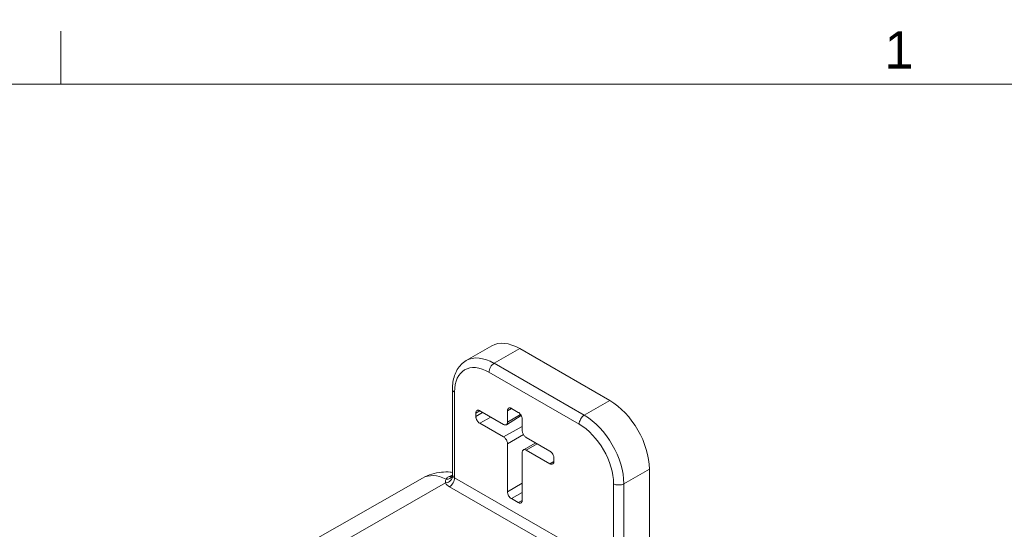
# Model space of a CAD drawing. Header units: inches. Extents: x 0 to 110, y 2 to 70.
# Tile 128 of 129: x 96.34 to 104.52, y 64.55 to 68.79. Entities that reach past the tile are written whole.
import ezdxf

# ---------------------------------------------------------------- set-up
doc = ezdxf.new("R2010")
doc.units = ezdxf.units.IN
doc.header["$LTSCALE"] = 3.25
doc.header["$MEASUREMENT"] = 0
for name, color, linetype, lineweight in [('Border (ANSI)', 7, 'Continuous', 9), ('Visible (ANSI)', 7, 'Continuous', 18), ('Visible Narrow (ANSI)', 7, 'Continuous', 5)]:
    doc.layers.add(name, color=color, linetype=linetype, lineweight=lineweight)
doc.styles.add('Note Text (ANSI)', font='arial.ttf')

# ---------------------------------------------------------------- blocks, each defined once
blk = doc.blocks.new('Borders Default Border')
at = {"layer": 'Border (ANSI)'}
blk.add_line((29.75, 21), (29.75, 21.135), dxfattribs=at)
at = {"layer": 'Border (ANSI)', "flags": 128}
blk.add_lwpolyline([(0.5, 1), (0.5, 21), (33.5, 21), (33.5, 1), (0.5, 1)], dxfattribs=at)
at = {"layer": 'Border (ANSI)', "insert": (31.8532, 21.04), "char_height": 0.095, "attachment_point": 7, "style": 'Note Text (ANSI)'}
blk.add_mtext('1', dxfattribs=at)

msp = doc.modelspace()

# ---------------------------------------------------------------- linework, layer by layer
at = {"layer": 'Visible (ANSI)'}
for p, q in [((100.2632, 66.0777), (100.0509, 65.9554)), ((100.4949, 66.0549), (101.2434, 65.6239)), ((99.9366, 65.7176), (99.9366, 65.0063)), ((100.4264, 65.5585), (100.4835, 65.5256)), ((100.131, 65.4918), (100.131, 65.5199)), ((100.1638, 65.5389), (100.3608, 65.4255)), ((100.5083, 65.4984), (100.3842, 65.4234)), ((100.3936, 65.4445), (100.3936, 65.5394)), ((100.5163, 65.4688), (100.5163, 65.3738)), ((100.3608, 65.3215), (100.1638, 65.435)), ((100.5492, 65.317), (100.7462, 65.2036)), ((100.3936, 64.8661), (100.3936, 65.2647)), ((100.5263, 65.2155), (100.6283, 65.2714)), ((100.5163, 65.194), (100.5163, 64.7954)), ((100.7462, 65.0996), (100.5492, 65.2131)), ((100.779, 65.1467), (100.779, 65.1187)), ((101.5717, 65.0552), (101.5717, 64.187)), ((99.6882, 64.9798), (97.9661, 64.0003)), ((100.4835, 64.7764), (100.4264, 64.8093))]:
    msp.add_line(p, q, dxfattribs=at)
for centre, major_axis, ratio, start_param, end_param in [((100.4949, 65.6753), (-0.2317, 0.4023), 0.578093, 5.499721, 6.283185), ((101.2434, 65.2443), (0.2317, -0.4023), 0.578093, 0.787332, 2.358128), ((99.8805, 65.0233), (0.0539, -0.0272), 0.815475, 6.283172, 6.283211)]:
    msp.add_ellipse(centre, major_axis=major_axis, ratio=ratio, start_param=start_param, end_param=end_param, dxfattribs=at)
for points, knots in [([(100.0509, 65.9554), (100.0356, 65.9466), (100.0214, 65.9356), (99.9964, 65.9103), (99.9855, 65.8961), (99.9672, 65.8651), (99.9597, 65.8485), (99.948, 65.8135), (99.9437, 65.7952), (99.938, 65.7572), (99.9366, 65.7376), (99.9366, 65.7176)], [3.9250571, 3.9250571, 3.9250571, 3.9250571, 4.0825235, 4.0825235, 4.2399899, 4.2399899, 4.3974562, 4.3974562, 4.5549226, 4.5549226, 4.712389, 4.712389, 4.712389, 4.712389]), ([(100.3936, 65.5394), (100.3936, 65.5421), (100.3939, 65.5446), (100.3948, 65.5492), (100.3956, 65.5513), (100.3981, 65.5565), (100.4004, 65.5591), (100.4061, 65.5624), (100.4095, 65.5631), (100.4152, 65.5627), (100.4174, 65.5623), (100.4219, 65.5608), (100.4242, 65.5598), (100.4264, 65.5585)], [0.000001, 0.000001, 0.000001, 0.000001, 0.0264935, 0.0264935, 0.0529973, 0.0529973, 0.0996661, 0.0996661, 0.1463348, 0.1463348, 0.1728385, 0.1728385, 0.1993307, 0.1993307, 0.1993307, 0.1993307]), ([(100.131, 65.5199), (100.131, 65.5225), (100.1312, 65.525), (100.1322, 65.5296), (100.1329, 65.5317), (100.1355, 65.5369), (100.1378, 65.5395), (100.1434, 65.5428), (100.1468, 65.5435), (100.1526, 65.5431), (100.1548, 65.5427), (100.1592, 65.5412), (100.1615, 65.5402), (100.1638, 65.5389)], [0.000001, 0.000001, 0.000001, 0.000001, 0.0264935, 0.0264935, 0.0529973, 0.0529973, 0.0996661, 0.0996661, 0.1463348, 0.1463348, 0.1728385, 0.1728385, 0.1993307, 0.1993307, 0.1993307, 0.1993307]), ([(100.1638, 65.435), (100.1615, 65.4363), (100.1592, 65.4379), (100.1548, 65.4416), (100.1526, 65.4437), (100.1468, 65.4499), (100.1434, 65.4545), (100.1378, 65.4644), (100.1355, 65.4696), (100.1329, 65.4778), (100.1322, 65.4807), (100.1312, 65.4864), (100.131, 65.4892), (100.131, 65.4918)], [0.000001, 0.000001, 0.000001, 0.000001, 0.0264935, 0.0264935, 0.0529973, 0.0529973, 0.0996661, 0.0996661, 0.1463348, 0.1463348, 0.1728385, 0.1728385, 0.1993307, 0.1993307, 0.1993307, 0.1993307]), ([(100.4835, 65.5256), (100.4858, 65.5243), (100.4881, 65.5227), (100.4925, 65.519), (100.4947, 65.5169), (100.5005, 65.5106), (100.5039, 65.5061), (100.5096, 65.4962), (100.5119, 65.491), (100.5144, 65.4828), (100.5151, 65.4799), (100.5161, 65.4742), (100.5163, 65.4714), (100.5163, 65.4688)], [0.000001, 0.000001, 0.000001, 0.000001, 0.0264935, 0.0264935, 0.0529973, 0.0529973, 0.0996661, 0.0996661, 0.1463348, 0.1463348, 0.1728385, 0.1728385, 0.1993307, 0.1993307, 0.1993307, 0.1993307]), ([(100.3608, 65.4255), (100.3636, 65.4238), (100.3694, 65.4214), (100.3774, 65.4206), (100.3843, 65.4228), (100.3896, 65.4277), (100.3929, 65.4351), (100.3936, 65.4413), (100.3936, 65.4445)], [0, 0, 0, 0, 0.164605, 0.333667, 0.500193, 0.666606, 0.835389, 1, 1, 1, 1]), ([(100.3936, 65.2647), (100.3936, 65.2679), (100.3929, 65.275), (100.3896, 65.2862), (100.3843, 65.2972), (100.3774, 65.3073), (100.3694, 65.3157), (100.3636, 65.3199), (100.3608, 65.3215)], [0, 0, 0, 0, 0.164611, 0.333394, 0.499807, 0.666333, 0.835395, 1, 1, 1, 1]), ([(100.5163, 65.3738), (100.5163, 65.3706), (100.5171, 65.3635), (100.5204, 65.3524), (100.5257, 65.3413), (100.5326, 65.3312), (100.5406, 65.3228), (100.5463, 65.3186), (100.5492, 65.317)], [0, 0, 0, 0, 0.164611, 0.333394, 0.499807, 0.666333, 0.835395, 1, 1, 1, 1]), ([(100.5492, 65.2131), (100.5463, 65.2147), (100.5406, 65.2171), (100.5326, 65.2179), (100.5257, 65.2158), (100.5204, 65.2108), (100.5171, 65.2035), (100.5163, 65.1973), (100.5163, 65.194)], [0, 0, 0, 0, 0.164605, 0.333667, 0.500193, 0.666606, 0.835389, 1, 1, 1, 1]), ([(100.7462, 65.2036), (100.7484, 65.2022), (100.7507, 65.2006), (100.7552, 65.1969), (100.7574, 65.1949), (100.7631, 65.1886), (100.7665, 65.184), (100.7722, 65.1742), (100.7745, 65.1689), (100.777, 65.1608), (100.7778, 65.1578), (100.7787, 65.1521), (100.779, 65.1493), (100.779, 65.1467)], [0.000001, 0.000001, 0.000001, 0.000001, 0.0264935, 0.0264935, 0.0529973, 0.0529973, 0.0996661, 0.0996661, 0.1463348, 0.1463348, 0.1728385, 0.1728385, 0.1993307, 0.1993307, 0.1993307, 0.1993307]), ([(100.779, 65.1187), (100.779, 65.116), (100.7787, 65.1135), (100.7778, 65.1089), (100.777, 65.1068), (100.7745, 65.1016), (100.7722, 65.099), (100.7665, 65.0957), (100.7631, 65.095), (100.7574, 65.0954), (100.7552, 65.0958), (100.7507, 65.0973), (100.7484, 65.0983), (100.7462, 65.0996)], [0.000001, 0.000001, 0.000001, 0.000001, 0.0264935, 0.0264935, 0.0529973, 0.0529973, 0.0996661, 0.0996661, 0.1463348, 0.1463348, 0.1728385, 0.1728385, 0.1993307, 0.1993307, 0.1993307, 0.1993307]), ([(99.6882, 64.9798), (99.7131, 64.9939), (99.7394, 65.0052), (99.7924, 65.0216), (99.819, 65.0268), (99.8701, 65.0317), (99.8946, 65.0316), (99.9241, 65.0291), (99.9304, 65.0284), (99.9366, 65.0276)], [2.3612195, 2.3612195, 2.3612195, 2.3612195, 2.4877962, 2.4877962, 2.6143729, 2.6143729, 2.7409496, 2.7409496, 2.7764893, 2.7764893, 2.7764893, 2.7764893]), ([(99.9311, 64.9916), (99.9311, 64.9916), (99.9315, 64.992), (99.9328, 64.9935), (99.9336, 64.9946), (99.9344, 64.9961)], [0.05420949, 0.05420949, 0.05420949, 0.05420949, 0.09345674, 0.09345674, 0.1328901, 0.1328901, 0.1328901, 0.1328901]), ([(99.9344, 64.9961), (99.9353, 64.998), (99.9363, 65.0012), (99.9366, 65.0051), (99.9366, 65.0057), (99.9366, 65.0063)], [0, 0, 0, 0, 0.06618692, 0.06618692, 0.07826368, 0.07826368, 0.07826368, 0.07826368]), ([(100.4264, 64.8093), (100.4242, 64.8106), (100.4219, 64.8122), (100.4174, 64.8159), (100.4152, 64.818), (100.4095, 64.8242), (100.4061, 64.8288), (100.4004, 64.8387), (100.3981, 64.8439), (100.3956, 64.852), (100.3948, 64.855), (100.3939, 64.8607), (100.3936, 64.8635), (100.3936, 64.8661)], [0.000001, 0.000001, 0.000001, 0.000001, 0.0264935, 0.0264935, 0.0529973, 0.0529973, 0.0996661, 0.0996661, 0.1463348, 0.1463348, 0.1728385, 0.1728385, 0.1993307, 0.1993307, 0.1993307, 0.1993307]), ([(100.5163, 64.7954), (100.5163, 64.7928), (100.5161, 64.7903), (100.5151, 64.7857), (100.5144, 64.7836), (100.5119, 64.7784), (100.5096, 64.7758), (100.5039, 64.7725), (100.5005, 64.7718), (100.4947, 64.7722), (100.4925, 64.7726), (100.4881, 64.7741), (100.4858, 64.7751), (100.4835, 64.7764)], [0.000001, 0.000001, 0.000001, 0.000001, 0.0264935, 0.0264935, 0.0529973, 0.0529973, 0.0996661, 0.0996661, 0.1463348, 0.1463348, 0.1728385, 0.1728385, 0.1993307, 0.1993307, 0.1993307, 0.1993307])]:
    msp.add_open_spline(points, degree=3, knots=knots, dxfattribs=at)
at = {"layer": 'Visible Narrow (ANSI)'}
for p, q in [((100.4949, 66.0549), (100.2826, 65.9327)), ((101.0311, 65.5016), (100.2826, 65.9327)), ((100.9885, 65.4277), (100.2399, 65.8587)), ((99.9543, 65.693), (99.9543, 64.9823)), ((100.3936, 65.5394), (100.426, 65.5587)), ((101.0311, 65.5016), (101.2434, 65.6239)), ((100.131, 65.5199), (100.1634, 65.5392)), ((100.131, 65.4918), (100.1873, 65.5254)), ((100.1638, 65.435), (100.2557, 65.486)), ((100.3936, 65.4445), (100.5016, 65.5089)), ((100.3608, 65.3215), (100.5163, 65.408)), ((100.3936, 65.2647), (100.5251, 65.3431)), ((100.5492, 65.2131), (100.641, 65.2641)), ((100.6219, 65.2751), (100.6219, 65.2679)), ((100.7462, 65.0996), (100.779, 65.1179)), ((101.3594, 64.933), (101.5717, 65.0552)), ((101.0795, 64.3344), (99.9543, 64.9823)), ((98.0999, 63.9232), (99.8802, 64.9394)), ((101.0366, 64.2604), (99.9115, 64.9083)), ((100.3936, 64.8661), (100.5163, 64.9393)), ((101.2741, 64.2286), (101.2741, 64.933)), ((101.3594, 64.2287), (101.3594, 64.933)), ((100.4264, 64.8093), (100.5163, 64.8592)), ((100.4835, 64.7764), (100.5163, 64.7946))]:
    msp.add_line(p, q, dxfattribs=at)
for centre, major_axis, ratio, start_param, end_param in [((100.2826, 65.5531), (-0.2317, 0.4023), 0.578093, 5.499721, 6.283185), ((100.2399, 65.5285), (-0.2016, 0.35), 0.578093, 5.499721, 7.070517), ((100.2826, 65.8833), (0.0301, 0.0523), 0.578093, 0.783464, 2.354261), ((99.997, 65.7176), (-0.0604, 0), 0.575862, 0, 0.785398), ((101.0311, 65.4523), (0.0301, 0.0523), 0.578093, 0.783464, 2.354261), ((101.0311, 65.122), (-0.2317, 0.4023), 0.578093, 3.928925, 5.499721), ((100.9885, 65.0975), (-0.2016, 0.35), 0.578093, 3.928925, 5.499721), ((99.9116, 64.5902), (-0.2241, 0.3892), 0.578093, 5.58686, 6.280094), ((99.8804, 64.9889), (0.0547, 0.0255), 0.790945, 4.355512, 5.930087), ((99.8805, 65.0233), (0.0539, -0.0272), 0.815475, 5.163711, 6.283172), ((99.9116, 65.0492), (0.0226, -0.056), 0.656775, 5.704472, 6.220262), ((99.9116, 64.9578), (-0.0301, -0.0523), 0.578093, 0.779101, 2.354261), ((99.997, 65.0065), (-0.0604, 0.0005), 0.570795, 0.266091, 0.789701), ((99.9968, 64.957), (-0.1207, 0.0005), 0.573334, 0.263948, 0.787571), ((101.3168, 64.9576), (0.0604, 0), 0.575862, 3.926991, 5.497787)]:
    msp.add_ellipse(centre, major_axis=major_axis, ratio=ratio, start_param=start_param, end_param=end_param, dxfattribs=at)
for points, knots in [([(99.884, 64.9719), (99.8854, 64.9747), (99.8872, 64.9775), (99.8895, 64.9801), (99.8918, 64.9828), (99.8947, 64.9853), (99.8982, 64.9877), (99.9016, 64.9901), (99.9057, 64.9923), (99.9104, 64.9942)], [0, 0, 0, 0, 0.3333333, 0.3333333, 0.3333333, 0.6666667, 0.6666667, 0.6666667, 1, 1, 1, 1]), ([(99.9387, 64.9979), (99.9379, 64.9996), (99.9373, 65.0014), (99.9369, 65.0032), (99.9367, 65.0042), (99.9366, 65.0053), (99.9366, 65.0063)], [0.0000056, 0.0000056, 0.0000056, 0.0000056, 0.3333333, 0.3333333, 0.3333333, 0.5238022, 0.5238022, 0.5238022, 0.5238022]), ([(99.8802, 64.9394), (99.879, 64.9427), (99.8775, 64.9495), (99.8784, 64.9603), (99.8816, 64.9679), (99.884, 64.9719)], [0.0000032, 0.0000032, 0.0000032, 0.0000032, 0.3333333, 0.6666667, 0.9999999, 0.9999999, 0.9999999, 0.9999999])]:
    msp.add_open_spline(points, degree=3, knots=knots, dxfattribs=at)
msp.add_open_spline([(99.9104, 64.9942), (99.9195, 64.9979), (99.9282, 65.0008), (99.9364, 65.0031)], degree=3, dxfattribs=at)

# ---------------------------------------------------------------- block references
at = {"xscale": 3.25, "yscale": 3.25, "zscale": 3.25}
msp.add_blockref('Borders Default Border', (0, 0), dxfattribs=at)

doc.saveas('drawing.dxf')
